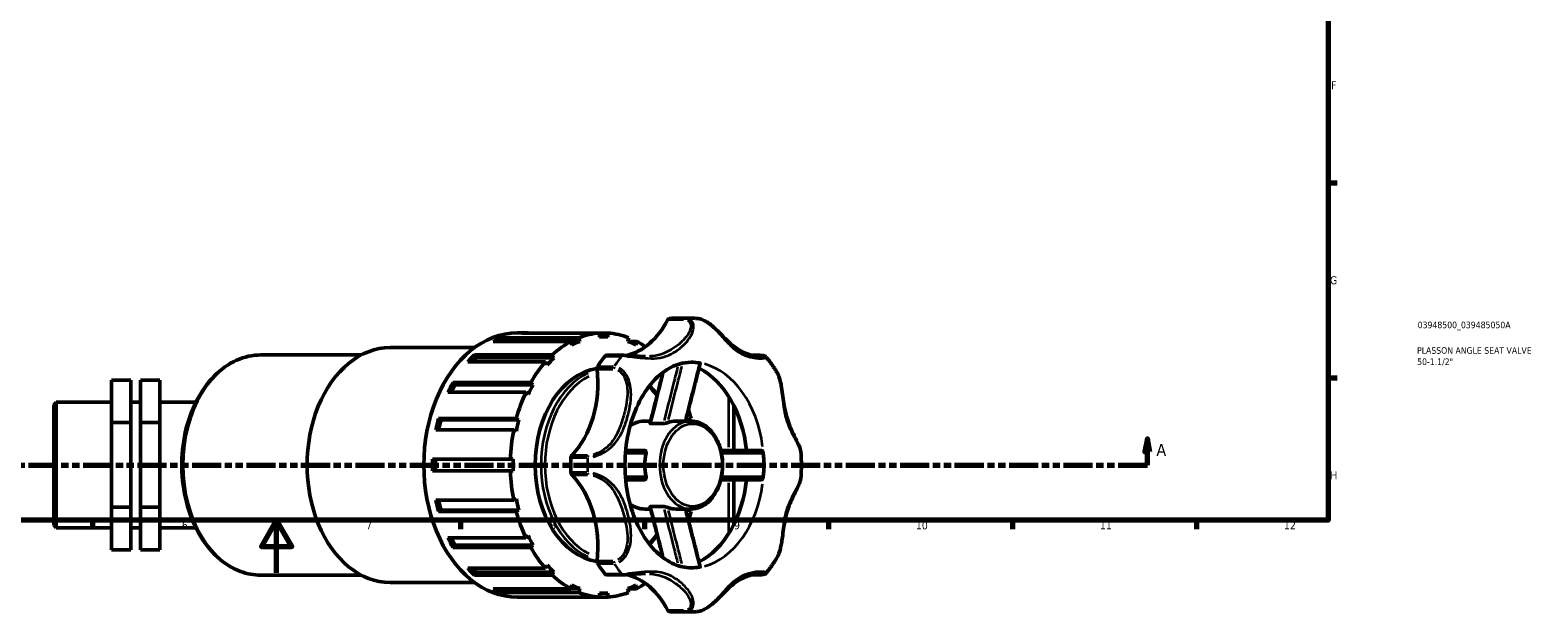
# Model space of a CAD drawing. Header units: millimetres. Extents: x 0 to 1069, y -425 to 838.
# Tile 3 of 10: x 327 to 901, y -15 to 207. Entities that reach past the tile are written whole.
import ezdxf

# ---------------------------------------------------------------- set-up
doc = ezdxf.new("R2010")
doc.units = ezdxf.units.MM
doc.linetypes.add('DOUBLE_DASH_CHAIN', pattern=[1.2403, 0.6614, -0.0827, 0.1654, -0.0827, 0.1654, -0.0827])
for name, color, linetype, lineweight in [('Border (ANSI)', 7, 'Continuous', 70), ('Section Line (ANSI)', 7, 'DOUBLE_DASH_CHAIN', 70), ('Title (ISO)', 7, 'Continuous', 50), ('Visible (ANSI)', 7, 'Continuous', 50), ('Visible Narrow (ANSI)', 7, 'Continuous', 35)]:
    doc.layers.add(name, color=color, linetype=linetype, lineweight=lineweight)
doc.styles.add('Label Text (ANSI)', font='tahoma.ttf')
doc.styles.add('Note Text (ANSI)', font='tahoma.ttf')
doc.styles.add('Note Text (ISO)', font='tahoma.ttf')

# ---------------------------------------------------------------- blocks, each defined once
blk = doc.blocks.new('Borders Default Border')
at = {"layer": 'Border (ANSI)'}
for p, q in [((821, 148.5), (824.45, 148.5)), ((821, 74.25), (824.45, 74.25)), ((350.42, 20), (350.42, 16.55)), ((490.58, 20), (490.58, 16.55)), ((560.67, 20), (560.67, 16.55)), ((630.75, 20), (630.75, 16.55)), ((700.83, 20), (700.83, 16.55)), ((770.92, 20), (770.92, 16.55))]:
    blk.add_line(p, q, dxfattribs=at)
at = {"layer": 'Border (ANSI)', "flags": 128}
for points in [[(20, 20), (20, 574), (821, 574), (821, 20), (20, 20)], [(420.5, 0), (420.5, 20), (414.73, 10), (426.27, 10), (420.5, 20)]]:
    blk.add_lwpolyline(points, dxfattribs=at)
at = {"layer": 'Border (ANSI)', "attachment_point": 7, "style": 'Note Text (ANSI)'}
for s, insert, char_height in [('F', (822.14, 184.1), 3.05), ('G', (821.66, 109.79), 3.05), ('H', (821.81, 35.6), 3.05), ('6', (384.49, 16.49), 3.05), ('7', (454.6, 16.55), 3.05), ('8', (524.63, 16.48), 3.05), ('9', (594.7, 16.49), 3.05), ('10', (663.96, 16.49), 3.048), ('11', (734.04, 16.55), 3.048), ('12', (804.13, 16.55), 3.048)]:
    blk.add_mtext(s, dxfattribs=dict(at, insert=insert, char_height=char_height))
blk = doc.blocks.new('Title Blocks ISO')
at = {"layer": 'Title (ISO)', "color": 232, "true_color": 0xca0064, "style": 'Note Text (ISO)'}
for tag, p in [('PART_NUMBER_001', (34.08, 73.13)), ('DESCRIPTION_001', (33.84, 63.4)), ('DESCRIPTION_002', (33.88, 59.12))]:
    blk.add_attdef(tag, p, '', height=2.5, dxfattribs=at)
blk = doc.blocks.new('2dTransSection0')
at = {"layer": 'Section Line (ANSI)', "linetype": 'Continuous'}
for p, q in [((284.59, 51.03), (283.59, 46.03)), ((283.59, 46.03), (285.59, 46.03)), ((284.59, 46.03), (284.59, 51.03)), ((285.59, 46.03), (284.59, 51.03)), ((284.59, 41.03), (284.59, 46.03)), ((752.14, 51.03), (751.14, 46.03)), ((751.14, 46.03), (753.14, 46.03)), ((752.14, 46.03), (752.14, 51.03)), ((753.14, 46.03), (752.14, 51.03)), ((752.14, 41.03), (752.14, 46.03)), ((284.59, 41.03), (295.73, 41.03)), ((740.99, 41.03), (752.14, 41.03))]:
    blk.add_line(p, q, dxfattribs=at)
at = {"layer": 'Section Line (ANSI)', "linetype": 'DOUBLE_DASH_CHAIN', "ltscale": 16.726234}
blk.add_line((284.59, 41.03), (752.14, 41.03), dxfattribs=at)
at = {"layer": 'Section Line (ANSI)', "linetype": 'Continuous', "flags": 128}
for points in [[(285.59, 46.03), (284.59, 51.03), (283.59, 46.03), (285.59, 46.03)], [(753.14, 46.03), (752.14, 51.03), (751.14, 46.03), (753.14, 46.03)]]:
    blk.add_lwpolyline(points, dxfattribs=at)
at = {"layer": 'Section Line (ANSI)'}
for points in [[(285.59, 46.03), (284.59, 51.03), (283.59, 46.03), (285.59, 46.03)], [(753.14, 46.03), (752.14, 51.03), (751.14, 46.03), (753.14, 46.03)]]:
    blk.add_solid(points, dxfattribs=at)
at = {"layer": 'Section Line (ANSI)', "char_height": 4.57, "attachment_point": 7, "style": 'Label Text (ANSI)'}
for insert in [(277.23, 44.53), (755.61, 44.53)]:
    blk.add_mtext('A', dxfattribs=dict(at, insert=insert))

msp = doc.modelspace()

# ---------------------------------------------------------------- linework, layer by layer
at = {"layer": 'Visible (ANSI)'}
for p, q in [((572.082, 96.918), (578.406, 96.918)), ((532.615, 88.12), (502.975, 88.12)), ((506.015, 89.517), (535.655, 89.517)), ((506.015, 89.517), (506.336, 88.12)), ((512.182, 91.329), (515.475, 91.329)), ((543.517, 91.278), (513.877, 91.278)), ((532.945, 86.683), (532.615, 88.12)), ((535.985, 88.08), (532.624, 88.08)), ((535.655, 89.517), (535.985, 88.08)), ((543.517, 91.278), (546.713, 91.278)), ((543.517, 89.767), (543.517, 91.278)), ((545.115, 89.82), (543.517, 89.82)), ((546.713, 91.278), (546.713, 89.767)), ((554.245, 88.08), (554.575, 89.517)), ((554.255, 88.12), (557.615, 88.12)), ((557.615, 88.12), (557.285, 86.683)), ((560.773, 86.192), (561.155, 86.192)), ((414.552, 82.945), (452.768, 82.945)), ((463.769, 85.74), (495.887, 85.74)), ((495.883, 83.009), (525.523, 83.009)), ((495.883, 83.009), (496.51, 81.787)), ((526.151, 81.787), (496.51, 81.787)), ((525.523, 83.009), (526.151, 81.787)), ((552.431, 82.803), (546.108, 82.803)), ((601.733, 82.803), (604.38, 82.803)), ((522.937, 80.353), (493.297, 80.353)), ((523.565, 79.13), (522.937, 80.353)), ((357.681, 73.359), (365.015, 73.359)), ((357.681, 73.359), (357.681, 57.273)), ((365.015, 57.273), (365.015, 73.359)), ((376.015, 73.359), (368.681, 73.359)), ((368.681, 73.359), (368.681, 57.273)), ((376.015, 73.359), (376.015, 57.273)), ((487.668, 72.392), (517.308, 72.392)), ((487.668, 72.392), (488.532, 71.504)), ((518.172, 71.504), (488.532, 71.504)), ((517.308, 72.392), (518.172, 71.504)), ((335.681, 63.973), (336.637, 64.929)), ((335.681, 18.082), (335.681, 63.973)), ((336.637, 64.929), (336.637, 17.126)), ((336.637, 64.929), (357.681, 64.929)), ((365.015, 64.929), (368.681, 64.929)), ((376.015, 64.929), (389.784, 64.929)), ((515.43, 68.736), (485.79, 68.736)), ((516.294, 67.848), (515.43, 68.736)), ((594.681, 63.593), (594.681, 46.617)), ((482.176, 58.705), (511.816, 58.705)), ((482.176, 58.705), (483.192, 58.238)), ((512.832, 58.238), (483.192, 58.238)), ((511.816, 58.705), (512.832, 58.238)), ((560.737, 57.795), (562.977, 57.795)), ((572.652, 57.795), (578.243, 57.795)), ((577.399, 58.238), (578.415, 58.705)), ((357.681, 57.273), (365.015, 57.273)), ((357.681, 57.273), (357.681, 24.941)), ((365.015, 24.941), (365.015, 57.273)), ((376.015, 57.273), (368.681, 57.273)), ((368.681, 57.273), (368.681, 24.941)), ((376.015, 57.273), (376.015, 24.941)), ((510.828, 54.406), (481.188, 54.406)), ((511.844, 53.94), (510.828, 54.406)), ((563.074, 56.836), (567.84, 56.836)), ((479.943, 43.288), (509.583, 43.288)), ((509.583, 43.288), (510.651, 43.288)), ((509.583, 38.768), (479.943, 38.768)), ((510.651, 38.768), (509.583, 38.768)), ((594.681, 35.439), (594.681, 18.462)), ((357.681, 24.941), (365.015, 24.941)), ((357.681, 24.941), (357.681, 8.696)), ((365.015, 8.696), (365.015, 24.941)), ((376.015, 24.941), (368.681, 24.941)), ((368.681, 24.941), (368.681, 8.696)), ((376.015, 24.941), (376.015, 8.696)), ((481.188, 27.649), (510.828, 27.649)), ((483.192, 23.817), (482.176, 23.35)), ((511.816, 23.35), (482.176, 23.35)), ((512.832, 23.817), (483.192, 23.817)), ((510.828, 27.649), (511.844, 28.116)), ((512.832, 23.817), (511.816, 23.35)), ((560.737, 24.261), (562.977, 24.261)), ((563.074, 25.22), (567.84, 25.22)), ((572.652, 24.261), (578.243, 24.261)), ((578.415, 23.35), (577.399, 23.817)), ((335.681, 18.082), (336.637, 17.126)), ((336.637, 17.126), (357.681, 17.126)), ((365.015, 17.126), (368.681, 17.126)), ((376.015, 17.126), (389.784, 17.126)), ((485.79, 13.32), (515.43, 13.32)), ((515.43, 13.32), (516.294, 14.208)), ((357.681, 8.696), (365.015, 8.696)), ((376.015, 8.696), (368.681, 8.696)), ((488.532, 10.551), (487.668, 9.663)), ((517.308, 9.663), (487.668, 9.663)), ((518.172, 10.551), (488.532, 10.551)), ((518.172, 10.551), (517.308, 9.663)), ((493.297, 1.703), (522.937, 1.703)), ((496.51, 0.268), (495.883, -0.954)), ((526.151, 0.268), (496.51, 0.268)), ((522.937, 1.703), (523.565, 2.925)), ((526.151, 0.268), (525.523, -0.954)), ((414.552, -0.89), (452.768, -0.89)), ((463.769, -3.684), (495.887, -3.684)), ((525.523, -0.954), (495.883, -0.954)), ((532.615, -6.065), (532.945, -4.628)), ((546.108, -0.748), (552.431, -0.748)), ((557.285, -4.628), (557.615, -6.065)), ((561.155, -4.137), (560.773, -4.137)), ((604.38, -0.748), (601.734, -0.748)), ((502.975, -6.065), (532.615, -6.065)), ((506.336, -6.065), (506.015, -7.462)), ((535.655, -7.462), (506.015, -7.462)), ((512.182, -9.273), (515.475, -9.273)), ((513.877, -9.223), (543.517, -9.223)), ((535.985, -6.025), (532.624, -6.025)), ((535.985, -6.025), (535.655, -7.462)), ((543.517, -9.223), (543.517, -7.712)), ((545.115, -7.764), (543.517, -7.764)), ((546.713, -9.223), (543.517, -9.223)), ((546.713, -7.712), (546.713, -9.223)), ((554.575, -7.462), (554.245, -6.025)), ((557.615, -6.065), (554.255, -6.065)), ((572.082, -14.862), (578.406, -14.862))]:
    msp.add_line(p, q, dxfattribs=at)
for centre, major_axis, start_param, end_param in [((550.084, 116.134), (0, -33.788), 0.1572854, 0.9475697), ((570.079, 95.809), (0, 1.035), 0.051679, 0.9475697), ((572.082, 41.028), (0, 55.89), 0, 0.051679), ((512.182, 41.028), (0, 50.301), 0, 3.1415927), ((515.475, 41.028), (0, 50.301), 0.2692146, 0.3591039), ((515.475, 41.028), (0, 50.301), 6.2382407, 6.32813), ((545.115, 41.028), (0, 50.301), 0.3591039, 0.5833739), ((545.115, 41.028), (0, 48.792), 0.2678236, 0.3604949), ((545.115, 41.028), (0, 50.301), 0.0449447, 0.2692146), ((545.115, 41.028), (0, 48.792), 6.2368496, 6.329521), ((545.115, 41.028), (0, 50.301), 6.0139707, 6.2382407), ((545.115, 41.028), (0, 48.792), 5.9226904, 6.0153617), ((545.115, 41.028), (0, 50.301), 5.8212128, 5.9240814), ((463.769, 41.028), (0, 44.712), 0, 3.1415927), ((515.475, 41.028), (0, 50.301), 0.5833739, 0.6732632), ((515.475, 41.028), (0, -48.792), 3.7235755, 3.7750763), ((545.115, 41.028), (0, -48.792), 3.7235755, 3.8162469), ((572.082, 41.028), (0, -55.89), 3.8753119, 3.9786698), ((546.108, 81.768), (0, 1.035), 0, 0.7337192), ((545.115, 41.028), (0, -50.301), 3.8148558, 4.0391258), ((545.115, 41.028), (0, 36.887), 0.0987755, 3.0428172), ((518.974, 72.138), (0, 33.788), 3.7648192, 4.8745606), ((543.275, 77.761), (0, -1.035), 3.9786698, 4.8745606), ((578.406, 41.028), (0, 39.123), 6.1675696, 6.2831853), ((572.082, 41.028), (0, 39.123), 4.8557365, 5.9396885), ((515.475, 41.028), (0, 50.301), 0.8975331, 0.9874225), ((515.475, 41.028), (0, -48.792), 4.0377348, 4.1084618), ((545.115, 41.028), (0, -48.792), 4.0377348, 4.1304061), ((545.115, 41.028), (0, -50.301), 4.1290151, 4.3532851), ((515.475, 41.028), (0, 50.301), 1.2116924, 1.3015817), ((515.475, 41.028), (0, -48.792), 4.351894, 4.4346308), ((545.115, 41.028), (0, -48.792), 4.351894, 4.4445654), ((572.652, 41.028), (0, 16.767), 0, 0.26923), ((545.115, 41.028), (0, 48.792), 5.063182, 5.0728839), ((545.115, 41.028), (0, 50.301), 5.0714929, 5.1453366), ((545.115, 41.028), (0, -50.301), 4.4431744, 4.6674443), ((515.475, 41.028), (0, 50.301), 1.5258517, 1.615741), ((515.475, 41.028), (0, -48.792), 4.6660533, 4.7587247), ((545.115, 41.028), (0, -48.792), 4.6660533, 4.7587247), ((572.082, 41.028), (0, -55.89), 4.66071, 4.7640679), ((533.346, 43.861), (0, -1.035), 3.7648192, 4.66071), ((572.652, 41.028), (0, -16.767), 4.443159, 4.981619), ((578.406, 41.028), (0, 39.123), 4.5967732, 4.8280047), ((545.115, 41.028), (0, -50.301), 4.7573336, 4.9816036), ((533.346, 38.194), (0, -1.035), 4.7640679, 5.6599587), ((518.974, 9.917), (0, 33.788), 4.5502174, 5.6599587), ((572.082, 41.028), (0, -39.123), 0.3434968, 1.4274488), ((515.475, 41.028), (0, 50.301), 1.8400109, 1.9299002), ((515.475, 41.028), (0, -48.792), 4.9901471, 5.0728839), ((545.115, 41.028), (0, -50.301), 5.0714929, 5.2957629), ((545.115, 41.028), (0, -48.792), 4.9802126, 5.0728839), ((572.652, 41.028), (0, -16.767), 6.0139553, 6.2831853), ((545.115, 41.028), (0, 48.792), 4.351894, 4.361596), ((545.115, 41.028), (0, 50.301), 4.2794414, 4.3532851), ((515.475, 41.028), (0, 50.301), 2.1541702, 2.2440595), ((515.475, 41.028), (0, -48.792), 5.3163161, 5.3870432), ((545.115, 41.028), (0, -48.792), 5.2943718, 5.3870432), ((545.115, 41.028), (0, -50.301), 5.3856522, 5.6099221), ((515.475, 41.028), (0, 50.301), 2.4683295, 2.5582188), ((515.475, 41.028), (0, -48.792), 5.6497016, 5.7012025), ((545.115, 41.028), (0, -48.792), 5.6085311, 5.7012025), ((543.275, 4.295), (0, -1.035), 4.5502174, 5.4461082), ((572.082, 41.028), (0, -55.89), 5.4461082, 5.5494661), ((578.406, 41.028), (0, -39.123), 0, 0.1156157), ((545.115, 41.028), (0, -50.301), 5.6998114, 5.9240814), ((545.115, 41.028), (0, -48.792), 5.9226904, 6.0153617), ((546.108, 0.287), (0, -1.035), 5.5494661, 6.2831853), ((550.084, -34.079), (0, 33.788), 5.3356156, 6.1259), ((545.115, 41.028), (0, -48.792), 0.2678236, 0.3604949), ((545.115, 41.028), (0, -50.301), 0.3591039, 0.4619726), ((515.475, 41.028), (0, -50.301), 5.9240814, 6.0139707), ((515.475, 41.028), (0, -50.301), 6.2382407, 6.32813), ((545.115, 41.028), (0, -50.301), 6.0139707, 6.2382407), ((545.115, 41.028), (0, -48.792), 6.2368496, 6.329521), ((545.115, 41.028), (0, -50.301), 0.0449447, 0.2692146), ((570.079, -13.754), (0, -1.035), 5.3356156, 6.2315064), ((572.082, 41.028), (0, -55.89), 6.2315064, 6.2831853)]:
    msp.add_ellipse(centre, major_axis=major_axis, ratio=0.7071068, start_param=start_param, end_param=end_param, dxfattribs=at)
for points, knots in [([(580.759, 96.831), (580.602, 96.843), (580.446, 96.853), (580.132, 96.872), (579.975, 96.88), (579.661, 96.893), (579.504, 96.899), (579.191, 96.908), (579.034, 96.912), (578.72, 96.917), (578.563, 96.918), (578.406, 96.918)], [3.089770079, 3.089770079, 3.089770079, 3.089770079, 3.100134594, 3.100134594, 3.110499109, 3.110499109, 3.120863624, 3.120863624, 3.131228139, 3.131228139, 3.141592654, 3.141592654, 3.141592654, 3.141592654]), ([(605.014, 82.346), (604.793, 82.346), (604.535, 82.356), (603.868, 82.41), (603.438, 82.464), (602.329, 82.654), (601.624, 82.815), (600.115, 83.257), (599.308, 83.549), (597.732, 84.246), (596.964, 84.651), (595.483, 85.572), (594.771, 86.088), (593.37, 87.236), (592.681, 87.869), (591.269, 89.252), (590.546, 90.004), (589.23, 91.353), (588.665, 91.926), (587.624, 92.926), (587.165, 93.35), (586.293, 94.1), (585.887, 94.43), (585.101, 95.015), (584.725, 95.273), (583.991, 95.727), (583.634, 95.926), (582.934, 96.263), (582.592, 96.405), (581.751, 96.686), (581.251, 96.795), (580.759, 96.831)], [0.925119, 0.925119, 0.925119, 0.925119, 1.0901707, 1.0901707, 1.3158285, 1.3158285, 1.6419481, 1.6419481, 2.0057195, 2.0057195, 2.3694908, 2.3694908, 2.7332621, 2.7332621, 3.0970334, 3.0970334, 3.4608047, 3.4608047, 3.7125553, 3.7125553, 3.895861, 3.895861, 4.0450252, 4.0450252, 4.1747052, 4.1747052, 4.2925962, 4.2925962, 4.4030695, 4.4030695, 4.5628321, 4.5628321, 4.5628321, 4.5628321]), ([(414.552, 82.945), (411.388, 82.945), (408.227, 82.248), (402.2, 79.536), (399.341, 77.501), (394.184, 72.276), (391.9, 69.059), (388.162, 61.776), (386.717, 57.705), (384.819, 49.136), (384.367, 44.64), (384.5, 35.676), (385.085, 31.21), (387.238, 22.752), (388.806, 18.762), (392.783, 11.665), (395.19, 8.558), (400.604, 3.58), (403.604, 1.697), (409.294, -0.41), (411.922, -0.89), (414.552, -0.89)], [3.1415927, 3.1415927, 3.1415927, 3.1415927, 3.4496713, 3.4496713, 3.7632311, 3.7632311, 4.0845206, 4.0845206, 4.4087831, 4.4087831, 4.7333951, 4.7333951, 5.057949, 5.057949, 5.3825652, 5.3825652, 5.7066588, 5.7066588, 6.0271236, 6.0271236, 6.2831853, 6.2831853, 6.2831853, 6.2831853]), ([(561.017, 82.346), (560.488, 82.346), (559.935, 82.361), (558.786, 82.413), (558.19, 82.451), (556.976, 82.539), (556.358, 82.589), (555.14, 82.682), (554.541, 82.725), (553.417, 82.785), (552.893, 82.803), (552.431, 82.803)], [3.67574556, 3.67574556, 3.67574556, 3.67574556, 3.86077039, 3.86077039, 4.04579521, 4.04579521, 4.23082003, 4.23082003, 4.41584485, 4.41584485, 4.60086967, 4.60086967, 4.60086967, 4.60086967]), ([(604.38, 82.803), (604.6, 82.803), (604.807, 82.799), (605.19, 82.783), (605.365, 82.771), (605.687, 82.739), (605.833, 82.719), (606.107, 82.667), (606.233, 82.637), (606.445, 82.556), (606.52, 82.524), (606.698, 82.417), (606.805, 82.346), (606.923, 82.202)], [0, 0, 0, 0, 0.08850322, 0.08850322, 0.17700643, 0.17700643, 0.26550965, 0.26550965, 0.35401286, 0.35401286, 0.39826447, 0.39826447, 0.44251608, 0.44251608, 0.44251608, 0.44251608]), ([(611.051, 76.337), (610.8, 76.751), (610.544, 77.161), (610.021, 77.971), (609.755, 78.372), (609.214, 79.164), (608.939, 79.556), (608.379, 80.329), (608.094, 80.711), (607.515, 81.464), (607.221, 81.835), (606.923, 82.202)], [2.28053142, 2.28053142, 2.28053142, 2.28053142, 2.30978766, 2.30978766, 2.3390439, 2.3390439, 2.36830014, 2.36830014, 2.39755638, 2.39755638, 2.42681263, 2.42681263, 2.42681263, 2.42681263]), ([(578.406, 80.151), (575.388, 80.151), (572.327, 79.284), (566.819, 75.837), (564.399, 73.625), (560.244, 68.169), (558.472, 65.048), (555.645, 58.093), (554.581, 54.273), (553.289, 46.286), (553.063, 42.121), (553.486, 33.892), (554.137, 29.83), (556.218, 22.26), (557.645, 18.752), (561.06, 12.628), (563.046, 10.018), (567.333, 5.821), (569.632, 4.278), (574.093, 2.348), (576.254, 1.905), (578.406, 1.905)], [3.1415927, 3.1415927, 3.1415927, 3.1415927, 3.5581111, 3.5581111, 3.8898766, 3.8898766, 4.1906431, 4.1906431, 4.4874344, 4.4874344, 4.7850779, 4.7850779, 5.0830796, 5.0830796, 5.3801974, 5.3801974, 5.6776551, 5.6776551, 5.9862192, 5.9862192, 6.2831853, 6.2831853, 6.2831853, 6.2831853]), ([(562.767, 56.947), (563.145, 58.475), (563.526, 60.001), (564.292, 63.051), (564.677, 64.575), (565.448, 67.621), (565.834, 69.144), (566.609, 72.188), (566.996, 73.71), (567.471, 75.571), (567.558, 75.911), (567.645, 76.251)], [0.0952496, 0.0952496, 0.0952496, 0.0952496, 0.5804355, 0.5804355, 1.0656214, 1.0656214, 1.5508073, 1.5508073, 2.0359933, 2.0359933, 2.1444261, 2.1444261, 2.1444261, 2.1444261]), ([(576.316, 57.795), (576.625, 59.038), (576.936, 60.28), (577.631, 63.046), (578.016, 64.569), (578.788, 67.616), (579.175, 69.139), (579.95, 72.184), (580.338, 73.706), (581.114, 76.751), (581.503, 78.273), (581.892, 79.795)], [0.2376966, 0.2376966, 0.2376966, 0.2376966, 0.6333012, 0.6333012, 1.1188532, 1.1188532, 1.6044051, 1.6044051, 2.0899571, 2.0899571, 2.5755091, 2.5755091, 2.5755091, 2.5755091]), ([(581.597, 79.889), (581.687, 79.875), (581.758, 79.859), (581.861, 79.829), (581.889, 79.813), (581.893, 79.798), (581.893, 79.797), (581.892, 79.795)], [0, 0, 0, 0, 0.038490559, 0.038490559, 0.079806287, 0.079806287, 0.085010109, 0.085010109, 0.085010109, 0.085010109]), ([(620.236, 45.705), (620.195, 46.362), (620.007, 47.001), (619.564, 48.2), (619.323, 48.75), (618.728, 50.03), (618.363, 50.768), (617.543, 52.443), (617.087, 53.39), (616.229, 55.33), (615.827, 56.324), (615.112, 58.357), (614.8, 59.395), (614.269, 61.517), (614.05, 62.6), (613.674, 64.809), (613.517, 65.937), (613.207, 68.228), (613.055, 69.392), (612.715, 71.417), (612.547, 72.277), (612.178, 73.688), (612.005, 74.25), (611.589, 75.333), (611.345, 75.854), (611.051, 76.337)], [0.6173411, 0.6173411, 0.6173411, 0.6173411, 0.8933994, 0.8933994, 1.1186517, 1.1186517, 1.4048386, 1.4048386, 1.7532152, 1.7532152, 2.1015917, 2.1015917, 2.4499683, 2.4499683, 2.7983448, 2.7983448, 3.1467214, 3.1467214, 3.4950979, 3.4950979, 3.7519259, 3.7519259, 3.9265162, 3.9265162, 4.1011065, 4.1011065, 4.1011065, 4.1011065]), ([(560.737, 57.795), (559.47, 57.795), (558.205, 57.521), (556.37, 56.713), (555.75, 56.358), (555.158, 55.939)], [3.14159265, 3.14159265, 3.14159265, 3.14159265, 3.44356167, 3.44356167, 3.60588378, 3.60588378, 3.60588378, 3.60588378]), ([(578.243, 24.261), (579.51, 24.261), (580.776, 24.535), (583.193, 25.599), (584.34, 26.401), (586.42, 28.465), (587.345, 29.744), (588.865, 32.646), (589.454, 34.274), (590.233, 37.701), (590.422, 39.501), (590.38, 43.092), (590.15, 44.883), (589.291, 48.278), (588.662, 49.883), (587.059, 52.74), (586.086, 53.994), (583.891, 55.999), (582.674, 56.759), (580.367, 57.603), (579.305, 57.795), (578.243, 57.795)], [0, 0, 0, 0, 0.301969, 0.301969, 0.6117156, 0.6117156, 0.9332981, 0.9332981, 1.2598867, 1.2598867, 1.5871544, 1.5871544, 1.9143443, 1.9143443, 2.2416128, 2.2416128, 2.5679728, 2.5679728, 2.8884378, 2.8884378, 3.1415927, 3.1415927, 3.1415927, 3.1415927]), ([(563.074, 56.836), (562.978, 56.836), (562.899, 56.844), (562.796, 56.878), (562.768, 56.901), (562.765, 56.935), (562.766, 56.941), (562.767, 56.947)], [0, 0, 0, 0, 0.040927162, 0.040927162, 0.078778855, 0.078778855, 0.086468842, 0.086468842, 0.086468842, 0.086468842]), ([(569.498, 57.191), (569.406, 57.155), (569.297, 57.118), (569.042, 57.04), (568.895, 57.001), (568.584, 56.928), (568.42, 56.896), (568.187, 56.861), (568.11, 56.852), (567.966, 56.839), (567.9, 56.836), (567.84, 56.836)], [0, 0, 0, 0, 0.04040186, 0.04040186, 0.08615878, 0.08615878, 0.13590212, 0.13590212, 0.16185029, 0.16185029, 0.18725383, 0.18725383, 0.18725383, 0.18725383]), ([(560.614, 46.617), (560.205, 46.617), (559.798, 46.617), (558.713, 46.617), (558.038, 46.617), (557.364, 46.617), (556.223, 46.617), (555.086, 46.617), (553.789, 46.617), (553.626, 46.617), (553.464, 46.617)], [0.627265, 0.627265, 0.627265, 0.627265, 0.9098054, 0.9098054, 1.3819624, 1.3819624, 1.3819624, 2.1815257, 2.1815257, 2.2959691, 2.2959691, 2.2959691, 2.2959691]), ([(560.614, 46.617), (560.716, 46.617), (560.812, 46.589), (560.988, 46.484), (561.066, 46.4), (561.185, 46.187), (561.226, 46.057), (561.25, 45.846), (561.252, 45.775), (561.246, 45.632), (561.237, 45.56), (561.223, 45.487)], [0, 0, 0, 0, 0.04358866, 0.04358866, 0.09216922, 0.09216922, 0.14171333, 0.14171333, 0.16483184, 0.16483184, 0.18740814, 0.18740814, 0.18740814, 0.18740814]), ([(604.973, 46.617), (602.493, 46.617), (600.013, 46.617), (594.975, 46.617), (592.417, 46.617), (589.861, 46.617), (589.811, 46.617), (589.761, 46.617), (589.712, 46.617)], [0.6524806, 0.6524806, 0.6524806, 0.6524806, 1.4742365, 1.4742365, 2.32278, 2.32278, 2.32278, 2.3392581, 2.3392581, 2.3392581, 2.3392581]), ([(604.973, 46.617), (605.08, 46.617), (605.189, 46.587), (605.401, 46.474), (605.503, 46.389), (605.674, 46.181), (605.744, 46.061), (605.843, 45.805), (605.874, 45.674), (605.885, 45.541)], [0, 0, 0, 0, 0.04547732, 0.04547732, 0.09182289, 0.09182289, 0.13543382, 0.13543382, 0.17575662, 0.17575662, 0.17575662, 0.17575662]), ([(620.236, 36.35), (620.275, 36.972), (620.306, 37.596), (620.352, 38.843), (620.368, 39.467), (620.383, 40.715), (620.383, 41.34), (620.368, 42.588), (620.352, 43.213), (620.306, 44.46), (620.275, 45.083), (620.236, 45.705)], [1.48316274, 1.48316274, 1.48316274, 1.48316274, 1.51821618, 1.51821618, 1.55326961, 1.55326961, 1.58832304, 1.58832304, 1.62337648, 1.62337648, 1.65842991, 1.65842991, 1.65842991, 1.65842991]), ([(553.464, 35.439), (553.544, 35.439), (553.625, 35.439), (554.909, 35.439), (556.115, 35.439), (557.326, 35.439), (558.019, 35.439), (558.713, 35.439), (559.811, 35.439), (560.211, 35.439), (560.614, 35.439)], [1.4175592, 1.4175592, 1.4175592, 1.4175592, 1.4742365, 1.4742365, 2.32278, 2.32278, 2.32278, 2.8081064, 2.8081064, 3.0862634, 3.0862634, 3.0862634, 3.0862634]), ([(561.223, 36.568), (561.248, 36.438), (561.256, 36.31), (561.236, 36.053), (561.205, 35.929), (561.103, 35.706), (561.03, 35.612), (560.892, 35.511), (560.841, 35.484), (560.731, 35.448), (560.674, 35.439), (560.614, 35.439)], [0, 0, 0, 0, 0.0404023, 0.0404023, 0.08615975, 0.08615975, 0.13590317, 0.13590317, 0.16185098, 0.16185098, 0.18725383, 0.18725383, 0.18725383, 0.18725383]), ([(589.712, 35.439), (589.735, 35.439), (589.758, 35.439), (589.781, 35.439), (592.19, 35.439), (594.6, 35.439), (599.664, 35.439), (602.318, 35.439), (604.973, 35.439)], [1.3742702, 1.3742702, 1.3742702, 1.3742702, 1.3819624, 1.3819624, 1.3819624, 2.1815257, 2.1815257, 3.0610477, 3.0610477, 3.0610477, 3.0610477]), ([(605.885, 36.514), (605.875, 36.387), (605.846, 36.261), (605.754, 36.016), (605.689, 35.9), (605.53, 35.694), (605.434, 35.607), (605.274, 35.511), (605.214, 35.484), (605.093, 35.448), (605.032, 35.439), (604.973, 35.439)], [0, 0, 0, 0, 0.03849074, 0.03849074, 0.07980678, 0.07980678, 0.12450198, 0.12450198, 0.14994137, 0.14994137, 0.17526302, 0.17526302, 0.17526302, 0.17526302]), ([(611.051, 5.718), (611.473, 6.412), (611.793, 7.184), (612.222, 8.515), (612.366, 9.059), (612.644, 10.278), (612.77, 10.955), (613.026, 12.505), (613.146, 13.379), (613.42, 15.395), (613.57, 16.531), (613.923, 18.759), (614.125, 19.851), (614.619, 21.992), (614.91, 23.04), (615.587, 25.092), (615.972, 26.095), (616.806, 28.055), (617.255, 29.012), (618.158, 30.875), (618.612, 31.78), (619.321, 33.298), (619.596, 33.923), (620.032, 35.145), (620.198, 35.739), (620.236, 36.35)], [0.4997991, 0.4997991, 0.4997991, 0.4997991, 0.7506956, 0.7506956, 0.9169553, 0.9169553, 1.1190622, 1.1190622, 1.3803154, 1.3803154, 1.7286919, 1.7286919, 2.0770683, 2.0770683, 2.4254448, 2.4254448, 2.7738213, 2.7738213, 3.1221977, 3.1221977, 3.4705742, 3.4705742, 3.727069, 3.727069, 3.9835637, 3.9835637, 3.9835637, 3.9835637]), ([(555.158, 26.116), (555.928, 25.571), (556.747, 25.136), (558.613, 24.453), (559.675, 24.261), (560.737, 24.261)], [5.81889418, 5.81889418, 5.81889418, 5.81889418, 6.03003047, 6.03003047, 6.28318531, 6.28318531, 6.28318531, 6.28318531]), ([(562.767, 25.109), (562.766, 25.116), (562.765, 25.122), (562.77, 25.156), (562.798, 25.179), (562.901, 25.211), (562.979, 25.22), (563.074, 25.22)], [0.069797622, 0.069797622, 0.069797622, 0.069797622, 0.078619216, 0.078619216, 0.115672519, 0.115672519, 0.15620817, 0.15620817, 0.15620817, 0.15620817]), ([(567.645, 5.804), (567.558, 6.144), (567.471, 6.484), (566.996, 8.346), (566.609, 9.867), (565.834, 12.912), (565.448, 14.434), (564.677, 17.48), (564.292, 19.004), (563.526, 22.054), (563.145, 23.58), (562.767, 25.109)], [0.5518787, 0.5518787, 0.5518787, 0.5518787, 0.6603115, 0.6603115, 1.1454974, 1.1454974, 1.6306834, 1.6306834, 2.1158693, 2.1158693, 2.6010552, 2.6010552, 2.6010552, 2.6010552]), ([(567.84, 25.22), (567.942, 25.22), (568.064, 25.21), (568.341, 25.173), (568.499, 25.144), (568.818, 25.074), (568.98, 25.032), (569.199, 24.968), (569.266, 24.947), (569.39, 24.905), (569.447, 24.885), (569.498, 24.865)], [0, 0, 0, 0, 0.04358813, 0.04358813, 0.09216835, 0.09216835, 0.14171283, 0.14171283, 0.16483143, 0.16483143, 0.18740815, 0.18740815, 0.18740815, 0.18740815]), ([(581.892, 2.26), (581.503, 3.782), (581.114, 5.304), (580.338, 8.349), (579.95, 9.871), (579.175, 12.917), (578.788, 14.439), (578.016, 17.486), (577.631, 19.009), (576.936, 21.776), (576.625, 23.018), (576.316, 24.261)], [0.1206163, 0.1206163, 0.1206163, 0.1206163, 0.6061683, 0.6061683, 1.0917202, 1.0917202, 1.5772722, 1.5772722, 2.0628242, 2.0628242, 2.4584288, 2.4584288, 2.4584288, 2.4584288]), ([(562.537, 10.881), (562.667, 11.009), (562.795, 11.138), (563.824, 12.193), (564.682, 13.195), (565.49, 14.268)], [0.60887598, 0.60887598, 0.60887598, 0.60887598, 0.62686956, 0.62686956, 0.7539031, 0.7539031, 0.7539031, 0.7539031]), ([(581.892, 2.26), (581.892, 2.26), (581.892, 2.259), (581.894, 2.245), (581.869, 2.23), (581.764, 2.197), (581.691, 2.181), (581.597, 2.166)], [0.090518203, 0.090518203, 0.090518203, 0.090518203, 0.091822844, 0.091822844, 0.135433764, 0.135433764, 0.17575662, 0.17575662, 0.17575662, 0.17575662]), ([(606.923, -0.146), (607.221, 0.22), (607.515, 0.592), (608.094, 1.345), (608.379, 1.726), (608.939, 2.5), (609.214, 2.891), (609.755, 3.683), (610.021, 4.084), (610.544, 4.894), (610.8, 5.304), (611.051, 5.718)], [0.71478003, 0.71478003, 0.71478003, 0.71478003, 0.74403627, 0.74403627, 0.77329251, 0.77329251, 0.80254875, 0.80254875, 0.83180499, 0.83180499, 0.86106123, 0.86106123, 0.86106123, 0.86106123]), ([(552.431, -0.748), (552.893, -0.748), (553.417, -0.73), (554.541, -0.669), (555.14, -0.627), (556.358, -0.534), (556.976, -0.484), (558.191, -0.396), (558.787, -0.358), (559.935, -0.305), (560.488, -0.291), (561.017, -0.291)], [0, 0, 0, 0, 0.18502379, 0.18502379, 0.37004759, 0.37004759, 0.55507138, 0.55507138, 0.74009517, 0.74009517, 0.92511896, 0.92511896, 0.92511896, 0.92511896]), ([(580.759, -14.776), (581.355, -14.732), (581.964, -14.58), (583.226, -14.098), (583.88, -13.751), (585.212, -12.902), (585.884, -12.387), (586.904, -11.524), (587.277, -11.189), (588.058, -10.46), (588.461, -10.065), (589.327, -9.2), (589.781, -8.732), (590.796, -7.689), (591.344, -7.126), (592.589, -5.901), (593.277, -5.263), (594.677, -4.104), (595.387, -3.583), (596.863, -2.652), (597.629, -2.242), (599.201, -1.535), (600.008, -1.238), (601.602, -0.762), (602.39, -0.583), (603.481, -0.405), (603.831, -0.361), (604.474, -0.304), (604.767, -0.291), (605.014, -0.291)], [0.0380372, 0.0380372, 0.0380372, 0.0380372, 0.2317148, 0.2317148, 0.4451185, 0.4451185, 0.6838383, 0.6838383, 0.8298053, 0.8298053, 1.0009052, 1.0009052, 1.2115029, 1.2115029, 1.4876824, 1.4876824, 1.8514532, 1.8514532, 2.215224, 2.215224, 2.5789949, 2.5789949, 2.9427657, 2.9427657, 3.3065365, 3.3065365, 3.491141, 3.491141, 3.6757456, 3.6757456, 3.6757456, 3.6757456]), ([(606.923, -0.146), (606.848, -0.238), (606.777, -0.299), (606.619, -0.416), (606.54, -0.456), (606.315, -0.558), (606.19, -0.591), (605.922, -0.649), (605.782, -0.671), (605.472, -0.707), (605.303, -0.721), (604.933, -0.74), (604.733, -0.745), (604.473, -0.747), (604.427, -0.748), (604.38, -0.748)], [4.15833878, 4.15833878, 4.15833878, 4.15833878, 4.18635975, 4.18635975, 4.22803437, 4.22803437, 4.31654055, 4.31654055, 4.40504673, 4.40504673, 4.4935529, 4.4935529, 4.58205908, 4.58205908, 4.60086967, 4.60086967, 4.60086967, 4.60086967]), ([(578.406, -14.862), (578.563, -14.862), (578.72, -14.861), (579.034, -14.857), (579.191, -14.853), (579.504, -14.844), (579.661, -14.838), (579.975, -14.824), (580.132, -14.816), (580.446, -14.798), (580.602, -14.788), (580.759, -14.776)], [6.283185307, 6.283185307, 6.283185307, 6.283185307, 6.293549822, 6.293549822, 6.303914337, 6.303914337, 6.314278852, 6.314278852, 6.324643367, 6.324643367, 6.335007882, 6.335007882, 6.335007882, 6.335007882])]:
    msp.add_open_spline(points, degree=3, knots=knots, dxfattribs=at)
msp.add_open_spline([(565.49, 67.788), (564.568, 69.012), (563.58, 70.145), (562.537, 71.174)], degree=3, dxfattribs=at)
at = {"layer": 'Visible Narrow (ANSI)'}
for p, q in [((569.801, 96.414), (575.491, 96.414)), ((576.048, 96.843), (570.357, 96.843)), ((545.934, 82.537), (551.625, 82.537)), ((601.913, 82.789), (604.138, 82.789)), ((542.869, 77.593), (548.559, 77.593)), ((548.738, 78.454), (543.047, 78.454)), ((592.701, 47.784), (592.701, 66.295)), ((532.931, 43.915), (538.622, 43.915)), ((538.926, 44.702), (533.235, 44.702)), ((538.622, 38.141), (532.931, 38.141)), ((533.235, 37.354), (538.926, 37.354)), ((592.701, 15.761), (592.701, 34.272)), ((548.559, 4.462), (542.869, 4.462)), ((543.047, 3.602), (548.738, 3.602)), ((551.625, -0.481), (545.934, -0.481)), ((604.138, -0.734), (601.913, -0.734)), ((575.491, -14.358), (569.801, -14.358)), ((570.357, -14.788), (576.048, -14.788))]:
    msp.add_line(p, q, dxfattribs=at)
for centre, major_axis, start_param, end_param in [((576.402, 95.809), (0, 1.035), 0.0964735, 0.9027752), ((578.406, 41.028), (0, 55.89), 0.0025839, 0.049095), ((414.552, 41.028), (0, -41.917), 3.2986723, 6.1261057), ((578.406, 41.028), (0, -55.89), 3.8804798, 3.9735019), ((552.431, 81.768), (0, 1.035), 0.036686, 0.6970333), ((604.38, 81.768), (0, 1.035), 0.0081086, 0.154063), ((547.311, 41.028), (0, 36.887), 0.3210505, 2.8205421), ((548.043, 41.028), (0, -35.852), 3.4896621, 5.9351158), ((549.598, 77.761), (0, 1.035), 0.8818717, 1.6881734), ((578.406, 41.028), (0, 39.123), 4.894983, 6.1005913), ((548.043, 41.028), (0, -35.852), 2.3981474, 2.5405297), ((560.737, 41.028), (0, 16.767), 0.02469, 0.4691109), ((578.243, 41.028), (0, 16.767), 0.1570796, 2.984513), ((578.406, 41.028), (0, -55.89), 4.6658779, 4.7589), ((539.669, 43.861), (0, -1.035), 3.8096138, 4.6159155), ((539.669, 38.194), (0, 1.035), 1.6672698, 2.4735715), ((578.406, 41.028), (0, -39.123), 0.182594, 1.3882023), ((560.737, 41.028), (0, -16.767), 5.8140744, 6.2584953), ((548.043, 41.028), (0, -35.852), 0.601063, 0.7434452), ((549.598, 4.295), (0, -1.035), 4.5950119, 5.4013137), ((578.406, 41.028), (0, -55.89), 5.4512761, 5.5442982), ((552.431, 0.287), (0, -1.035), 5.5861521, 6.2464993), ((604.38, 0.287), (0, -1.035), 6.1291223, 6.2750767), ((576.402, -13.754), (0, -1.035), 5.3804101, 6.1867118), ((578.406, 41.028), (0, -55.89), 6.2340903, 6.2806014)]:
    msp.add_ellipse(centre, major_axis=major_axis, ratio=0.7071068, start_param=start_param, end_param=end_param, dxfattribs=at)
msp.add_ellipse((578.975, 41.028), major_axis=(0, -15.732), ratio=0.7071068, dxfattribs=at)
for points, knots in [([(554.09, 82.433), (554.264, 82.419), (554.44, 82.404), (555.598, 82.296), (556.636, 82.173), (558.307, 81.982), (558.956, 81.909), (561.339, 81.67), (562.901, 81.585), (565.958, 81.713), (567.4, 81.981), (569.518, 82.708), (570.239, 83.021), (572.009, 83.942), (573.054, 84.621), (575.01, 86.177), (575.924, 87.038), (577.374, 88.757), (577.949, 89.579), (578.884, 91.38), (579.222, 92.372), (579.342, 93.874), (579.299, 94.408), (578.992, 95.398), (578.715, 95.848), (578.216, 96.274), (578.102, 96.356), (577.982, 96.429)], [-4.3708262, -4.3708262, -4.3708262, -4.3708262, -4.3205611, -4.3205611, -4.0442322, -4.0442322, -3.8634373, -3.8634373, -3.3569597, -3.3569597, -2.7473051, -2.7473051, -2.4205437, -2.4205437, -1.9379866, -1.9379866, -1.4871151, -1.4871151, -1.1316595, -1.1316595, -0.7470876, -0.7470876, -0.5261018, -0.5261018, -0.2922788, -0.2922788, -0.2300435, -0.2300435, -0.2300435, -0.2300435]), ([(576.968, 96.185), (577.166, 96.097), (577.343, 95.984), (577.829, 95.563), (578.053, 95.178), (578.276, 94.329), (578.288, 93.871), (578.101, 92.579), (577.744, 91.721), (576.793, 90.152), (576.221, 89.43), (574.788, 87.903), (573.891, 87.125), (571.976, 85.686), (570.956, 85.038), (569.238, 84.12), (568.542, 83.796), (566.511, 83.005), (565.148, 82.656), (563.263, 82.442), (562.911, 82.413), (562.549, 82.391)], [0.1837873, 0.1837873, 0.1837873, 0.1837873, 0.2922788, 0.2922788, 0.5261018, 0.5261018, 0.7470876, 0.7470876, 1.1316595, 1.1316595, 1.4871151, 1.4871151, 1.9379866, 1.9379866, 2.4205437, 2.4205437, 2.7473051, 2.7473051, 3.3569597, 3.3569597, 3.4919583, 3.4919583, 3.4919583, 3.4919583]), ([(582.571, 96.378), (582.682, 96.333), (582.792, 96.286), (583.744, 95.851), (584.586, 95.305), (585.9, 94.281), (586.401, 93.844), (588.216, 92.144), (589.368, 90.828), (591.693, 88.204), (592.84, 86.93), (594.689, 85.285), (595.35, 84.768), (597.057, 83.632), (598.14, 83.083), (600.313, 82.27), (601.398, 81.991), (603.263, 81.688), (604.06, 81.624), (605.523, 81.625), (606.174, 81.705), (606.67, 81.869), (606.753, 81.906), (606.817, 81.945)], [-4.3568163, -4.3568163, -4.3568163, -4.3568163, -4.3204578, -4.3204578, -4.0441685, -4.0441685, -3.8633279, -3.8633279, -3.3568375, -3.3568375, -2.7472262, -2.7472262, -2.4204855, -2.4204855, -1.9379979, -1.9379979, -1.4871228, -1.4871228, -1.1316671, -1.1316671, -0.7470903, -0.7470903, -0.6485319, -0.6485319, -0.6485319, -0.6485319]), ([(604.576, 82.786), (604.719, 82.784), (604.853, 82.779), (605.314, 82.754), (605.576, 82.723), (605.988, 82.633), (606.081, 82.57), (606.023, 82.461), (605.887, 82.414), (605.544, 82.366), (605.388, 82.354), (605.21, 82.349)], [0.04625595, 0.04625595, 0.04625595, 0.04625595, 0.11241498, 0.11241498, 0.29227895, 0.29227895, 0.52610211, 0.52610211, 0.74709029, 0.74709029, 0.87886301, 0.87886301, 0.87886301, 0.87886301]), ([(541.039, 44.184), (541.423, 44.273), (541.817, 44.383), (542.632, 44.65), (543.053, 44.808), (544.553, 45.448), (545.591, 46.037), (548.181, 47.889), (549.474, 49.3), (551.319, 52.008), (551.977, 53.282), (553.209, 56.165), (553.755, 57.798), (554.477, 60.432), (554.707, 61.386), (555.19, 63.798), (555.403, 65.279), (555.533, 67.995), (555.5, 69.222), (555.146, 71.738), (554.804, 73.032), (553.932, 74.908), (553.543, 75.558), (552.601, 76.755), (552.036, 77.289), (551.265, 77.791), (551.101, 77.886), (550.935, 77.971)], [-4.3708584, -4.3708584, -4.3708584, -4.3708584, -4.2547483, -4.2547483, -4.1321837, -4.1321837, -3.8117131, -3.8117131, -3.2339911, -3.2339911, -2.7676836, -2.7676836, -2.2201979, -2.2201979, -1.9197421, -1.9197421, -1.4745806, -1.4745806, -1.1193721, -1.1193721, -0.7426351, -0.7426351, -0.5256213, -0.5256213, -0.2920118, -0.2920118, -0.2300452, -0.2300452, -0.2300452, -0.2300452]), ([(550.508, 77.161), (550.651, 77.084), (550.792, 76.999), (551.45, 76.549), (551.927, 76.068), (552.712, 74.987), (553.03, 74.399), (553.726, 72.692), (553.978, 71.507), (554.193, 69.18), (554.174, 68.036), (553.956, 65.481), (553.713, 64.073), (553.206, 61.757), (552.973, 60.836), (552.262, 58.279), (551.743, 56.678), (550.615, 53.845), (550.026, 52.591), (548.401, 49.931), (547.276, 48.55), (545.03, 46.749), (544.13, 46.179), (542.828, 45.562), (542.463, 45.409), (541.754, 45.152), (541.411, 45.046), (541.077, 44.96)], [0.2300452, 0.2300452, 0.2300452, 0.2300452, 0.2920118, 0.2920118, 0.5256213, 0.5256213, 0.7426351, 0.7426351, 1.1193721, 1.1193721, 1.4745806, 1.4745806, 1.9197421, 1.9197421, 2.2201979, 2.2201979, 2.7676836, 2.7676836, 3.2339911, 3.2339911, 3.8117131, 3.8117131, 4.1321837, 4.1321837, 4.2547483, 4.2547483, 4.3708584, 4.3708584, 4.3708584, 4.3708584]), ([(563.319, 57.824), (563.474, 58.448), (563.63, 59.072), (564.11, 60.994), (564.437, 62.292), (564.764, 63.588), (565.504, 66.524), (566.25, 69.458), (567.267, 73.451), (567.537, 74.511), (567.808, 75.572)], [0.214511, 0.214511, 0.214511, 0.214511, 0.4130493, 0.4130493, 0.8260985, 0.8260985, 0.8260985, 1.7612017, 1.7612017, 2.0993946, 2.0993946, 2.0993946, 2.0993946]), ([(573.257, 78.252), (572.788, 76.412), (572.318, 74.573), (571.132, 69.915), (570.415, 67.096), (569.703, 64.275), (569.346, 62.864), (568.991, 61.453), (568.464, 59.349), (568.292, 58.658), (568.12, 57.965)], [0.311981, 0.311981, 0.311981, 0.311981, 0.898643, 0.898643, 1.7972861, 1.7972861, 1.7972861, 2.2467057, 2.2467057, 2.4667976, 2.4667976, 2.4667976, 2.4667976]), ([(569.776, 58.323), (569.889, 58.781), (570.002, 59.239), (570.465, 61.108), (570.817, 62.518), (571.17, 63.928), (571.877, 66.747), (572.59, 69.565), (573.838, 74.484), (574.372, 76.584), (574.907, 78.684)], [-2.3925304, -2.3925304, -2.3925304, -2.3925304, -2.2467057, -2.2467057, -1.7972861, -1.7972861, -1.7972861, -0.898643, -0.898643, -0.2286295, -0.2286295, -0.2286295, -0.2286295]), ([(581.314, 78.785), (580.766, 76.647), (580.218, 74.509), (578.948, 69.548), (578.227, 66.725), (577.508, 63.902), (577.15, 62.496), (576.792, 61.09), (576.37, 59.423), (576.304, 59.162), (576.238, 58.901)], [-2.4782741, -2.4782741, -2.4782741, -2.4782741, -1.7960892, -1.7960892, -0.8960531, -0.8960531, -0.8960531, -0.4480266, -0.4480266, -0.3648974, -0.3648974, -0.3648974, -0.3648974]), ([(611.751, 74.862), (611.881, 74.512), (611.997, 74.149), (612.615, 71.914), (612.83, 69.873), (613.198, 66.3), (613.351, 64.73), (613.849, 61.415), (614.229, 59.683), (615.057, 57.111), (615.395, 56.22), (616.32, 54.066), (616.949, 52.829), (618.088, 50.703), (618.596, 49.794), (619.452, 48.14), (619.81, 47.388), (620.026, 46.712)], [-3.9269183, -3.9269183, -3.9269183, -3.9269183, -3.8118607, -3.8118607, -3.2344976, -3.2344976, -2.7679739, -2.7679739, -2.2203391, -2.2203391, -1.9196838, -1.9196838, -1.47454, -1.47454, -1.1193327, -1.1193327, -0.7915294, -0.7915294, -0.7915294, -0.7915294]), ([(553.761, 45.533), (554.136, 45.532), (554.511, 45.531), (556.021, 45.525), (557.157, 45.52), (558.297, 45.513), (558.971, 45.508), (559.645, 45.503), (560.49, 45.495), (560.658, 45.494), (560.826, 45.492)], [-2.4461106, -2.4461106, -2.4461106, -2.4461106, -2.1815257, -2.1815257, -1.3819624, -1.3819624, -1.3819624, -0.9098054, -0.9098054, -0.7928739, -0.7928739, -0.7928739, -0.7928739]), ([(590.758, 45.514), (593.161, 45.521), (595.567, 45.526), (600.345, 45.534), (602.716, 45.537), (605.088, 45.54)], [-2.2724305, -2.2724305, -2.2724305, -2.2724305, -1.4742365, -1.4742365, -0.6882073, -0.6882073, -0.6882073, -0.6882073]), ([(550.934, 4.087), (551.247, 4.245), (551.553, 4.441), (552.153, 4.909), (552.446, 5.183), (553.439, 6.274), (554.02, 7.246), (555.218, 10.147), (555.499, 12.192), (555.503, 15.766), (555.328, 17.334), (554.745, 20.646), (554.306, 22.376), (553.504, 24.946), (553.194, 25.835), (552.34, 27.988), (551.757, 29.225), (550.469, 31.351), (549.81, 32.261), (548.2, 34.033), (547.228, 34.89), (545.46, 36.073), (544.765, 36.469), (543.263, 37.181), (542.452, 37.487), (541.452, 37.771), (541.244, 37.825), (541.039, 37.872)], [-4.3708584, -4.3708584, -4.3708584, -4.3708584, -4.2543836, -4.2543836, -4.1320432, -4.1320432, -3.8115148, -3.8115148, -3.2333088, -3.2333088, -2.7672929, -2.7672929, -2.2200079, -2.2200079, -1.9198207, -1.9198207, -1.4746352, -1.4746352, -1.1194253, -1.1194253, -0.742655, -0.742655, -0.5256235, -0.5256235, -0.2920131, -0.2920131, -0.2300452, -0.2300452, -0.2300452, -0.2300452]), ([(541.077, 37.096), (541.255, 37.05), (541.436, 36.998), (542.306, 36.725), (543.011, 36.43), (544.314, 35.742), (544.916, 35.359), (546.449, 34.21), (547.293, 33.374), (548.697, 31.639), (549.275, 30.746), (550.417, 28.656), (550.944, 27.438), (551.734, 25.324), (552.026, 24.453), (552.798, 21.946), (553.239, 20.27), (553.868, 17.103), (554.082, 15.619), (554.216, 12.275), (554.048, 10.39), (553.104, 7.745), (552.628, 6.866), (551.796, 5.882), (551.548, 5.635), (551.038, 5.214), (550.776, 5.039), (550.507, 4.896)], [0.2300452, 0.2300452, 0.2300452, 0.2300452, 0.2920131, 0.2920131, 0.5256235, 0.5256235, 0.742655, 0.742655, 1.1194253, 1.1194253, 1.4746352, 1.4746352, 1.9198207, 1.9198207, 2.2200079, 2.2200079, 2.7672929, 2.7672929, 3.2333088, 3.2333088, 3.8115148, 3.8115148, 4.1320432, 4.1320432, 4.2543836, 4.2543836, 4.3708584, 4.3708584, 4.3708584, 4.3708584]), ([(560.826, 36.563), (560.665, 36.562), (560.503, 36.56), (559.645, 36.552), (558.952, 36.547), (558.26, 36.542), (557.05, 36.535), (555.844, 36.529), (554.347, 36.524), (554.054, 36.523), (553.761, 36.522)], [-2.9206545, -2.9206545, -2.9206545, -2.9206545, -2.8081064, -2.8081064, -2.32278, -2.32278, -2.32278, -1.4742365, -1.4742365, -1.2674176, -1.2674176, -1.2674176, -1.2674176]), ([(605.088, 36.515), (602.542, 36.518), (599.996, 36.522), (595.219, 36.53), (592.987, 36.535), (590.758, 36.541)], [-3.025321, -3.025321, -3.025321, -3.025321, -2.1815257, -2.1815257, -1.4410978, -1.4410978, -1.4410978, -1.4410978]), ([(620.026, 35.343), (619.645, 34.155), (618.852, 32.749), (617.383, 30.047), (616.703, 28.774), (615.386, 25.89), (614.781, 24.257), (614.084, 21.623), (613.882, 20.67), (613.469, 18.258), (613.302, 16.777), (613.023, 14.06), (612.906, 12.833), (612.567, 10.317), (612.339, 9.023), (611.901, 7.616), (611.829, 7.402), (611.751, 7.194)], [-3.8093755, -3.8093755, -3.8093755, -3.8093755, -3.2339911, -3.2339911, -2.7676836, -2.7676836, -2.2201979, -2.2201979, -1.9197421, -1.9197421, -1.4745806, -1.4745806, -1.1193721, -1.1193721, -0.7426351, -0.7426351, -0.6739873, -0.6739873, -0.6739873, -0.6739873]), ([(567.808, 6.484), (567.536, 7.547), (567.265, 8.611), (566.246, 12.612), (565.5, 15.548), (564.758, 18.488), (564.432, 19.781), (564.107, 21.075), (563.628, 22.99), (563.473, 23.61), (563.319, 24.231)], [0.5969101, 0.5969101, 0.5969101, 0.5969101, 0.9362104, 0.9362104, 1.8724207, 1.8724207, 1.8724207, 2.2843631, 2.2843631, 2.4817938, 2.4817938, 2.4817938, 2.4817938]), ([(568.12, 24.09), (568.291, 23.402), (568.462, 22.715), (568.987, 20.62), (569.341, 19.213), (569.696, 17.806), (570.41, 14.981), (571.127, 12.158), (572.316, 7.491), (572.786, 5.647), (573.257, 3.804)], [0.2293278, 0.2293278, 0.2293278, 0.2293278, 0.4480266, 0.4480266, 0.8960531, 0.8960531, 0.8960531, 1.7960892, 1.7960892, 2.3841443, 2.3841443, 2.3841443, 2.3841443]), ([(574.907, 3.371), (574.371, 5.476), (573.835, 7.58), (572.585, 12.507), (571.872, 15.33), (571.164, 18.154), (570.811, 19.559), (570.46, 20.965), (570, 22.825), (569.888, 23.279), (569.776, 23.732)], [-2.4674959, -2.4674959, -2.4674959, -2.4674959, -1.7960892, -1.7960892, -0.8960531, -0.8960531, -0.8960531, -0.4480266, -0.4480266, -0.303595, -0.303595, -0.303595, -0.303595]), ([(576.238, 23.155), (576.305, 22.889), (576.372, 22.624), (576.797, 20.948), (577.155, 19.537), (577.514, 18.127), (578.233, 15.308), (578.953, 12.49), (580.22, 7.538), (580.767, 5.404), (581.314, 3.27)], [-2.3312279, -2.3312279, -2.3312279, -2.3312279, -2.2467057, -2.2467057, -1.7972861, -1.7972861, -1.7972861, -0.898643, -0.898643, -0.2178513, -0.2178513, -0.2178513, -0.2178513]), ([(577.981, -14.373), (578.079, -14.315), (578.171, -14.251), (578.738, -13.797), (579.054, -13.251), (579.304, -12.227), (579.333, -11.791), (579.221, -10.091), (578.682, -8.775), (577.041, -6.151), (575.85, -4.876), (573.919, -3.23), (573.223, -2.713), (571.479, -1.577), (570.427, -1.027), (568.341, -0.215), (567.307, 0.064), (565.306, 0.367), (564.368, 0.432), (562.231, 0.43), (561.012, 0.35), (558.92, 0.144), (558.122, 0.053), (556.452, -0.14), (555.58, -0.24), (554.524, -0.341), (554.305, -0.36), (554.09, -0.378)], [-4.3708263, -4.3708263, -4.3708263, -4.3708263, -4.3207566, -4.3207566, -4.0443525, -4.0443525, -3.8636443, -3.8636443, -3.3571909, -3.3571909, -2.7474544, -2.7474544, -2.4206539, -2.4206539, -1.9379652, -1.9379652, -1.4871006, -1.4871006, -1.1316451, -1.1316451, -0.7470826, -0.7470826, -0.5261013, -0.5261013, -0.2922785, -0.2922785, -0.2300435, -0.2300435, -0.2300435, -0.2300435]), ([(606.817, 0.11), (606.76, 0.145), (606.686, 0.179), (606.096, 0.385), (605.147, 0.47), (602.775, 0.342), (601.289, 0.075), (599.089, -0.653), (598.333, -0.965), (596.527, -1.887), (595.513, -2.566), (593.645, -4.122), (592.781, -4.983), (591.195, -6.702), (590.479, -7.524), (588.87, -9.325), (587.965, -10.317), (586.373, -11.819), (585.758, -12.352), (584.435, -13.343), (583.723, -13.793), (582.865, -14.199), (582.718, -14.263), (582.572, -14.323)], [-3.9523237, -3.9523237, -3.9523237, -3.9523237, -3.8634373, -3.8634373, -3.3569597, -3.3569597, -2.7473051, -2.7473051, -2.4205437, -2.4205437, -1.9379866, -1.9379866, -1.4871151, -1.4871151, -1.1316595, -1.1316595, -0.7470876, -0.7470876, -0.5261018, -0.5261018, -0.2922788, -0.2922788, -0.2440523, -0.2440523, -0.2440523, -0.2440523]), ([(562.551, -0.335), (562.612, -0.339), (562.673, -0.343), (563.675, -0.412), (564.545, -0.536), (566.425, -0.949), (567.41, -1.273), (569.418, -2.133), (570.441, -2.681), (572.141, -3.766), (572.822, -4.248), (574.715, -5.756), (575.887, -6.892), (577.532, -9.191), (578.089, -10.33), (578.278, -11.792), (578.274, -12.166), (578.104, -13.045), (577.849, -13.512), (577.303, -13.954), (577.143, -14.051), (576.968, -14.129)], [1.1089065, 1.1089065, 1.1089065, 1.1089065, 1.1316451, 1.1316451, 1.4871006, 1.4871006, 1.9379652, 1.9379652, 2.4206539, 2.4206539, 2.7474544, 2.7474544, 3.3571909, 3.3571909, 3.8636443, 3.8636443, 4.0443525, 4.0443525, 4.3207566, 4.3207566, 4.4170822, 4.4170822, 4.4170822, 4.4170822]), ([(605.211, -0.294), (605.402, -0.299), (605.567, -0.312), (605.87, -0.358), (605.987, -0.395), (606.105, -0.501), (606.01, -0.578), (605.471, -0.686), (605.082, -0.721), (604.575, -0.731)], [3.72200177, 3.72200177, 3.72200177, 3.72200177, 3.86343734, 3.86343734, 4.04423216, 4.04423216, 4.32056111, 4.32056111, 4.55461347, 4.55461347, 4.55461347, 4.55461347])]:
    msp.add_open_spline(points, degree=3, knots=knots, dxfattribs=at)

# ---------------------------------------------------------------- block references
msp.add_blockref('Borders Default Border', (0, 0))
msp.add_blockref('Title Blocks ISO', (821, 20)).add_auto_attribs({'PART_NUMBER_001': '03948500_039485050A', 'DESCRIPTION_001': 'PLASSON ANGLE SEAT VALVE', 'DESCRIPTION_002': '50-1.1/2"'})
at = {"layer": 'Section Line (ANSI)'}
msp.add_blockref('2dTransSection0', (0, 0), dxfattribs=at)

doc.saveas('drawing.dxf')
